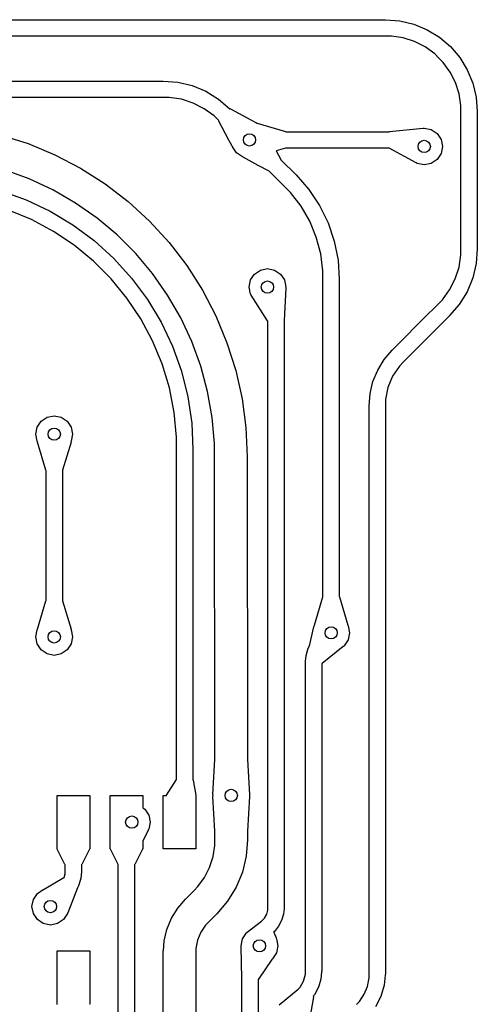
# Model space of a CAD drawing. Extents: x 123.6 to 185.8, y -114.3 to -69.
# Tile 16 of 16: x 180.1 to 185.7, y -96.4 to -84.3. Entities that reach past the tile are written whole.
import ezdxf

# ---------------------------------------------------------------- set-up
doc = ezdxf.new("R2010")
doc.units = 0
doc.layers.add('BLACK', color=7, linetype='CONTINUOUS')

msp = doc.modelspace()

# ---------------------------------------------------------------- linework, layer by layer
at = {"layer": 'BLACK', "linetype": 'CONTINUOUS'}
for p, q in [((159.924037, -84.331742), (184.61862, -84.331742)), ((184.61862, -84.331742), (184.618621, -84.331742)), ((184.618621, -84.331742), (184.618622, -84.331742)), ((184.618622, -84.331742), (184.794494, -84.345587)), ((184.794494, -84.345587), (184.966035, -84.386774)), ((184.966035, -84.386774), (185.129021, -84.454288)), ((184.618618, -84.531742), (159.924037, -84.531742)), ((184.691359, -84.531743), (184.618618, -84.531742)), ((184.835048, -84.554504), (184.691359, -84.531743)), ((185.129021, -84.454288), (185.279439, -84.546469)), ((184.973408, -84.599463), (184.835048, -84.554504)), ((185.103032, -84.665513), (184.973408, -84.599463)), ((185.279439, -84.546469), (185.41352, -84.660988)), ((185.41352, -84.660988), (185.413597, -84.661033)), ((185.413597, -84.661033), (185.528167, -84.795183)), ((185.220727, -84.751027), (185.103032, -84.665513)), ((185.272161, -84.802463), (185.220727, -84.751027)), ((185.272173, -84.802451), (185.272161, -84.802463)), ((185.272173, -84.802452), (185.272173, -84.802451)), ((185.323607, -84.853888), (185.272173, -84.802452)), ((185.409117, -84.971587), (185.323607, -84.853888)), ((185.528167, -84.795183), (185.620342, -84.945604)), ((185.475163, -85.101212), (185.409117, -84.971587)), ((185.620342, -84.945604), (185.687852, -85.108592)), ((179.177575, -85.081742), (181.894478, -85.081742)), ((181.894478, -85.081742), (181.894485, -85.081742)), ((181.894485, -85.081742), (182.075692, -85.096001)), ((182.075692, -85.096001), (182.252447, -85.138434)), ((182.252447, -85.138434), (182.420386, -85.207997)), ((185.520117, -85.239574), (185.475163, -85.101212)), ((185.687852, -85.108592), (185.729034, -85.280134)), ((182.420386, -85.207997), (182.575375, -85.302976)), ((185.542874, -85.383265), (185.520117, -85.239574)), ((181.894478, -85.281742), (179.17868, -85.281742)), ((181.894479, -85.281741), (181.894478, -85.281742)), ((181.89448, -85.281742), (181.894479, -85.281741)), ((181.969908, -85.281741), (181.89448, -85.281742)), ((182.118907, -85.305338), (181.969908, -85.281741)), ((182.26238, -85.351955), (182.118907, -85.305338)), ((182.396794, -85.420442), (182.26238, -85.351955)), ((182.575375, -85.302976), (182.713598, -85.421032)), ((185.542874, -85.456005), (185.542874, -85.383265)), ((185.729034, -85.280134), (185.742829, -85.455445)), ((182.518838, -85.509115), (182.396794, -85.420442)), ((182.713598, -85.421032), (182.713597, -85.421032)), ((182.713597, -85.421032), (182.715196, -85.422631)), ((182.715196, -85.422631), (182.719948, -85.423768)), ((182.719948, -85.423768), (182.971301, -85.55778)), ((185.542885, -85.456005), (185.542874, -85.456005)), ((185.542885, -85.456006), (185.542885, -85.456005)), ((185.542885, -87.132928), (185.542885, -85.456006)), ((185.742829, -85.455445), (185.742885, -85.456006)), ((185.742885, -85.456006), (185.742885, -87.132931)), ((182.572164, -85.562441), (182.518838, -85.509115)), ((182.572174, -85.562453), (182.572164, -85.562441)), ((182.577221, -85.5675), (182.572174, -85.562453)), ((182.577584, -85.571352), (182.577221, -85.5675)), ((182.700792, -85.804256), (182.577584, -85.571352)), ((182.971301, -85.55778), (183.02966, -85.588895)), ((183.02966, -85.588895), (183.032726, -85.592623)), ((183.032726, -85.592623), (183.038989, -85.593869)), ((183.038989, -85.593869), (183.043843, -85.597112)), ((183.043843, -85.597112), (183.049048, -85.596851)), ((183.049048, -85.596851), (183.39451, -85.699259)), ((179.902479, -85.740586), (180.241537, -85.847486)), ((183.39451, -85.699259), (183.397575, -85.701742)), ((183.397575, -85.701742), (184.667006, -85.701742)), ((184.667006, -85.701742), (184.669291, -85.700654)), ((184.669291, -85.700654), (185.080038, -85.658073)), ((185.080038, -85.658073), (185.082502, -85.658807)), ((185.082502, -85.658807), (185.092885, -85.656742)), ((185.092885, -85.656742), (185.178989, -85.673869)), ((185.178989, -85.673869), (185.251984, -85.722643)), ((185.251984, -85.722643), (185.300758, -85.795638)), ((180.241537, -85.847486), (180.569989, -85.98353)), ((182.740052, -85.87847), (182.700792, -85.804256)), ((185.300758, -85.795638), (185.317885, -85.881742)), ((180.569989, -85.98353), (180.885333, -86.147683)), ((182.743834, -85.881927), (182.740052, -85.87847)), ((182.745012, -85.887846), (182.743834, -85.881927)), ((182.793786, -85.960841), (182.745012, -85.887846)), ((182.866781, -86.009615), (182.793786, -85.960841)), ((183.39451, -85.904224), (183.281311, -85.93778)), ((183.281311, -85.93778), (183.337626, -86.041551)), ((183.39868, -85.901742), (183.39451, -85.904224)), ((184.662241, -85.901742), (183.39868, -85.901742)), ((184.66494, -85.905058), (184.662241, -85.901742)), ((184.99542, -86.083481), (184.66494, -85.905058)), ((185.300758, -85.967846), (185.251984, -86.040841)), ((185.317885, -85.881742), (185.300758, -85.967846)), ((182.872941, -86.01084), (182.866781, -86.009615)), ((182.876002, -86.014619), (182.872941, -86.01084)), ((183.058443, -86.113627), (182.876002, -86.014619)), ((183.337626, -86.041551), (183.338037, -86.045472)), ((183.338037, -86.045472), (183.523596, -86.231031)), ((184.996456, -86.083977), (184.99542, -86.083481)), ((184.998354, -86.083984), (184.996456, -86.083977)), ((185.006781, -86.089615), (184.998354, -86.083984)), ((185.092885, -86.106742), (185.006781, -86.089615)), ((185.178989, -86.089615), (185.092885, -86.106742)), ((185.251984, -86.040841), (185.178989, -86.089615)), ((180.255518, -86.278244), (179.953949, -86.168486)), ((180.885333, -86.147683), (181.185171, -86.338695)), ((183.192694, -86.186483), (183.058443, -86.113627)), ((183.197398, -86.187677), (183.192694, -86.186483)), ((183.382173, -86.372452), (183.197398, -86.187677)), ((180.546373, -86.413868), (180.255518, -86.278244)), ((181.185171, -86.338695), (181.46722, -86.555113)), ((183.523596, -86.231031), (183.523621, -86.231062)), ((183.523621, -86.231062), (183.679449, -86.408754)), ((179.912778, -86.424248), (180.218557, -86.53366)), ((180.824302, -86.574325), (180.546373, -86.413868)), ((183.382173, -86.372453), (183.382173, -86.372452)), ((183.456654, -86.446936), (183.382173, -86.372453)), ((183.584899, -86.614073), (183.456654, -86.446936)), ((183.679449, -86.408754), (183.810772, -86.605298)), ((180.218557, -86.53366), (180.51214, -86.672517)), ((181.087187, -86.758394), (180.824302, -86.574325)), ((181.46722, -86.555113), (181.729333, -86.79529)), ((180.283144, -86.776893), (180.000894, -86.659979)), ((180.51214, -86.672517), (180.790698, -86.839481)), ((183.69023, -86.796519), (183.584899, -86.614073)), ((183.810772, -86.605298), (183.915316, -86.817302)), ((180.552575, -86.920908), (180.283144, -86.776893)), ((181.33303, -86.964675), (181.087187, -86.758394)), ((181.729333, -86.79529), (181.729304, -86.795318)), ((181.729304, -86.795318), (181.729307, -86.795321)), ((181.729307, -86.795321), (181.729306, -86.795322)), ((181.729306, -86.795322), (181.969523, -87.057439)), ((183.770846, -86.991153), (183.69023, -86.796519)), ((183.915316, -86.817302), (183.991293, -87.041139)), ((180.806592, -87.09064), (180.552575, -86.920908)), ((180.790698, -86.839481), (181.05155, -87.032945)), ((181.05155, -87.032945), (181.292123, -87.25099)), ((181.446344, -87.077985), (181.33303, -86.964675)), ((181.969523, -87.057439), (182.18602, -87.339464)), ((183.825366, -87.194644), (183.770846, -86.991153)), ((183.991293, -87.041139), (184.037402, -87.272977)), ((181.042749, -87.284452), (180.806592, -87.09064)), ((181.446463, -87.078163), (181.446344, -87.077985)), ((181.559963, -87.191649), (181.446462, -87.078163)), ((181.446462, -87.078163), (181.446463, -87.078163)), ((181.766334, -87.437526), (181.559963, -87.191649)), ((185.542883, -87.208432), (185.542885, -87.132928)), ((185.742885, -87.132934), (185.728606, -87.314299)), ((185.742885, -87.132931), (185.742884, -87.132933)), ((185.742884, -87.132933), (185.742885, -87.132934)), ((181.150761, -87.392465), (181.042749, -87.284452)), ((181.292123, -87.25099), (181.292196, -87.251032)), ((181.292196, -87.251032), (181.292197, -87.251035)), ((181.292197, -87.251035), (181.510293, -87.491668)), ((183.852859, -87.403511), (183.825366, -87.194644)), ((184.037402, -87.272977), (184.052797, -87.507961)), ((185.519256, -87.357581), (185.542883, -87.208432)), ((181.150773, -87.392453), (181.150761, -87.392465)), ((181.258785, -87.500466), (181.150773, -87.392453)), ((182.18602, -87.339464), (182.377154, -87.639259)), ((183.013786, -87.442643), (183.086781, -87.393869)), ((183.086781, -87.393869), (183.172885, -87.376742)), ((183.172885, -87.376742), (183.258989, -87.393869)), ((183.258989, -87.393869), (183.331984, -87.442643)), ((183.852856, -87.508845), (183.852859, -87.403511)), ((185.472588, -87.501198), (185.519256, -87.357581)), ((185.728606, -87.314299), (185.686132, -87.491198)), ((181.452595, -87.736626), (181.258785, -87.500466)), ((181.510293, -87.491668), (181.703753, -87.752522)), ((181.950528, -87.700429), (181.766334, -87.437526)), ((182.947885, -87.601742), (182.965012, -87.515638)), ((182.965012, -87.515638), (183.013786, -87.442643)), ((183.331984, -87.442643), (183.380758, -87.515638)), ((183.380758, -87.515638), (183.397885, -87.601742)), ((183.852885, -87.508845), (183.852856, -87.508845)), ((183.852885, -87.508848), (183.852885, -87.508845)), ((183.852885, -91.387052), (183.852885, -87.508848)), ((184.052797, -87.507961), (184.052885, -87.508848)), ((184.052885, -87.508848), (184.052885, -91.385945)), ((185.404029, -87.635746), (185.472588, -87.501198)), ((185.686132, -87.491198), (185.616507, -87.659274)), ((182.377154, -87.639259), (182.541477, -87.954549)), ((182.965012, -87.687846), (182.947885, -87.601742)), ((183.39731, -87.613938), (183.37861, -88.010706)), ((183.397885, -87.601742), (183.396135, -87.610536)), ((183.396135, -87.610536), (183.397323, -87.613439)), ((183.397323, -87.613439), (183.39731, -87.613938)), ((185.315265, -87.757913), (185.404029, -87.635746)), ((185.616507, -87.659274), (185.521448, -87.814389)), ((181.622323, -87.990645), (181.452595, -87.736626)), ((181.703753, -87.752522), (181.870714, -88.031083)), ((182.111145, -87.978363), (181.950528, -87.700429)), ((182.972356, -87.698837), (182.965012, -87.687846)), ((182.972484, -87.699559), (182.972356, -87.698837)), ((183.174635, -88.016447), (182.972484, -87.699559)), ((185.261875, -87.811301), (185.315265, -87.757913)), ((185.126031, -87.947173), (185.216602, -87.856602)), ((185.216602, -87.856602), (185.216607, -87.856597)), ((185.216607, -87.856597), (185.261889, -87.811317)), ((185.26189, -87.811316), (185.261875, -87.811301)), ((185.261889, -87.811317), (185.26189, -87.811316)), ((185.521448, -87.814389), (185.404016, -87.951877)), ((181.766336, -88.260078), (181.622323, -87.990645)), ((181.870714, -88.031083), (182.009568, -88.324667)), ((182.246968, -88.269218), (182.111145, -87.978363)), ((182.541477, -87.954549), (182.677739, -88.282941)), ((183.176226, -88.018428), (183.174635, -88.016447)), ((183.178085, -88.019198), (183.176226, -88.018428)), ((183.178085, -95.194462), (183.178085, -88.019198)), ((183.37861, -88.010706), (183.378085, -88.011821)), ((183.378085, -88.011821), (183.378085, -95.194462)), ((184.731889, -88.341317), (185.12603, -87.947174)), ((185.12603, -87.947174), (185.126031, -87.947173)), ((185.358023, -87.998024), (185.267456, -88.088589)), ((185.403309, -87.95274), (185.358023, -87.998024)), ((185.404016, -87.951877), (185.403309, -87.95274)), ((185.267452, -88.088595), (184.87331, -88.482738)), ((185.267456, -88.088589), (185.267452, -88.088595)), ((181.883247, -88.542328), (181.766336, -88.260078)), ((182.356967, -88.57079), (182.246968, -88.269218)), ((182.009568, -88.324667), (182.118977, -88.630447)), ((182.677739, -88.282941), (182.78491, -88.621945)), ((184.601575, -88.488359), (184.699485, -88.373717)), ((184.699485, -88.373717), (184.699486, -88.373718)), ((184.699486, -88.373718), (184.699488, -88.373717)), ((184.699488, -88.373717), (184.731889, -88.341317)), ((184.522804, -88.616906), (184.601575, -88.488359)), ((184.840887, -88.515157), (184.787927, -88.56812)), ((184.84091, -88.515139), (184.840887, -88.515157)), ((184.87331, -88.482738), (184.84091, -88.515139)), ((181.97193, -88.834679), (181.883247, -88.542328)), ((182.118977, -88.630447), (182.197888, -88.945479)), ((182.440306, -88.880789), (182.356967, -88.57079)), ((182.78491, -88.621945), (182.862174, -88.968989)), ((184.465111, -88.756192), (184.522804, -88.616906)), ((184.787927, -88.56812), (184.704672, -88.692725)), ((184.429915, -88.902788), (184.465111, -88.756192)), ((184.704672, -88.692725), (184.647323, -88.831178)), ((182.031531, -89.134315), (181.97193, -88.834679)), ((184.647323, -88.831178), (184.618086, -88.978158)), ((182.197888, -88.945479), (182.24554, -89.266729)), ((182.496353, -89.196865), (182.440306, -88.880789)), ((182.862174, -88.968989), (182.908946, -89.32144)), ((184.418085, -89.053084), (184.429915, -88.902788)), ((184.618086, -88.978158), (184.618085, -89.053084)), ((184.418085, -89.053086), (184.418085, -89.053084)), ((184.418085, -89.193178), (184.418085, -89.053086)), ((184.618085, -89.053084), (184.618085, -89.053086)), ((184.618085, -89.053086), (184.618085, -89.193178)), ((180.403786, -89.242643), (180.476781, -89.193869)), ((180.476781, -89.193869), (180.562885, -89.176742)), ((180.562885, -89.176742), (180.648989, -89.193869)), ((180.648989, -89.193869), (180.721984, -89.242643)), ((182.061475, -89.438349), (182.031531, -89.134315)), ((182.524684, -89.516619), (182.496353, -89.196865)), ((184.418085, -89.473363), (184.418085, -89.193178)), ((184.618085, -89.193178), (184.618085, -89.473363)), ((180.337885, -89.401742), (180.355012, -89.315638)), ((180.355012, -89.315638), (180.403786, -89.242643)), ((180.721984, -89.242643), (180.770758, -89.315638)), ((180.770758, -89.315638), (180.787885, -89.401742)), ((182.24554, -89.266729), (182.261465, -89.590899)), ((182.908946, -89.32144), (182.924872, -89.676624)), ((180.355012, -89.487846), (180.337885, -89.401742)), ((180.787885, -89.401742), (180.770758, -89.487846)), ((182.061475, -89.591102), (182.061475, -89.438349)), ((184.418085, -89.969999), (184.418085, -89.473363)), ((184.618085, -89.473363), (184.618085, -89.969999)), ((180.358501, -89.493068), (180.355012, -89.487846)), ((180.357994, -89.497906), (180.358501, -89.493068)), ((180.460402, -89.843367), (180.357994, -89.497906)), ((180.767775, -89.497906), (180.665368, -89.843367)), ((180.770758, -89.487846), (180.767513, -89.492701)), ((180.767513, -89.492701), (180.767775, -89.497906)), ((182.061485, -89.591102), (182.061475, -89.591102)), ((182.061485, -93.624765), (182.061485, -89.591102)), ((182.261465, -89.590899), (182.261485, -89.591102)), ((182.261485, -89.591102), (182.261485, -93.628143)), ((182.524871, -89.67711), (182.524684, -89.516619)), ((182.524871, -89.677121), (182.524871, -89.67711)), ((182.529455, -93.380076), (182.524871, -89.677121)), ((182.924872, -89.676624), (182.924871, -89.676624)), ((182.924871, -89.676624), (182.924871, -89.676625)), ((182.924871, -89.676625), (182.929454, -93.379486)), ((180.462885, -89.847538), (180.460402, -89.843367)), ((180.462885, -91.437052), (180.462885, -89.847538)), ((180.665368, -89.843367), (180.662885, -89.846431)), ((180.662885, -89.846431), (180.662885, -91.435945)), ((184.418085, -91.243456), (184.418085, -89.969999)), ((184.618085, -89.969999), (184.618085, -91.243456)), ((184.418085, -96.00011), (184.418085, -91.243456)), ((184.618085, -91.243456), (184.618085, -96.000112)), ((183.747994, -91.735577), (183.850402, -91.390117)), ((183.850402, -91.390117), (183.852885, -91.387052)), ((184.052885, -91.385945), (184.055368, -91.390117)), ((184.055368, -91.390117), (184.157775, -91.735577)), ((180.357994, -91.785577), (180.460402, -91.440117)), ((180.460402, -91.440117), (180.462885, -91.437052)), ((180.662885, -91.435945), (180.665368, -91.440117)), ((180.665368, -91.440117), (180.767775, -91.785577)), ((183.688649, -91.990841), (183.741926, -91.759062)), ((183.741926, -91.759062), (183.742503, -91.758251)), ((183.742503, -91.758251), (183.745012, -91.745638)), ((183.745012, -91.745638), (183.748255, -91.740783)), ((183.748255, -91.740783), (183.747994, -91.735577)), ((184.157775, -91.735577), (184.157267, -91.740413)), ((184.157267, -91.740413), (184.160758, -91.745638)), ((184.160758, -91.745638), (184.177885, -91.831742)), ((180.337885, -91.881742), (180.355012, -91.795638)), ((180.355012, -91.967846), (180.337885, -91.881742)), ((180.355012, -91.795638), (180.358255, -91.790783)), ((180.358255, -91.790783), (180.357994, -91.785577)), ((180.767775, -91.785577), (180.767267, -91.790413)), ((180.767267, -91.790413), (180.770758, -91.795638)), ((180.770758, -91.795638), (180.787885, -91.881742)), ((180.787885, -91.881742), (180.770758, -91.967846)), ((184.177885, -91.831742), (184.160758, -91.917846)), ((180.403786, -92.040841), (180.355012, -91.967846)), ((180.770758, -91.967846), (180.721984, -92.040841)), ((183.673595, -92.019836), (183.688316, -91.992286)), ((183.688316, -91.992286), (183.688649, -91.990841)), ((184.101843, -91.998984), (183.841295, -92.208238)), ((184.102764, -91.998161), (184.101843, -91.998984)), ((184.103436, -91.996552), (184.102764, -91.998161)), ((184.111984, -91.990841), (184.103436, -91.996552)), ((184.160758, -91.917846), (184.111984, -91.990841)), ((180.476781, -92.089615), (180.403786, -92.040841)), ((180.562885, -92.106742), (180.476781, -92.089615)), ((180.648989, -92.089615), (180.562885, -92.106742)), ((180.721984, -92.040841), (180.648989, -92.089615)), ((183.640006, -92.178919), (183.647045, -92.107387)), ((183.647045, -92.107387), (183.673595, -92.019836)), ((183.638085, -92.198428), (183.640006, -92.178919)), ((183.638085, -95.964965), (183.638085, -92.198428)), ((183.841295, -92.208238), (183.838085, -92.209367)), ((183.838085, -92.209367), (183.838085, -95.964965)), ((182.505666, -93.80774), (182.528843, -93.381353)), ((182.528843, -93.381353), (182.529455, -93.380076)), ((182.929454, -93.379486), (182.93007, -93.380858)), ((182.93007, -93.380858), (182.954301, -93.807691)), ((181.938831, -93.816199), (182.058042, -93.627199)), ((182.058042, -93.627199), (182.061485, -93.624765)), ((182.261485, -93.628143), (182.263187, -93.631414)), ((182.263187, -93.631414), (182.295916, -93.817375)), ((181.937647, -93.818688), (181.938831, -93.816199)), ((182.505, -93.82), (182.506778, -93.81106)), ((182.50565, -93.808302), (182.505666, -93.80774)), ((182.506778, -93.81106), (182.50565, -93.808302)), ((182.954301, -93.807691), (182.953186, -93.810882)), ((182.953186, -93.810882), (182.955, -93.82)), ((180.596685, -94.471742), (180.596685, -93.821742)), ((180.596685, -93.821742), (180.996685, -93.821742)), ((180.996685, -93.821742), (180.996685, -94.471742)), ((181.246685, -94.471742), (181.246685, -93.821742)), ((181.246685, -93.821742), (181.646685, -93.821742)), ((181.646685, -93.821742), (181.646685, -93.971674)), ((181.896685, -94.471742), (181.896685, -93.821742)), ((181.896685, -93.821742), (181.937851, -93.821742)), ((181.937851, -93.821742), (181.937647, -93.818688)), ((182.295916, -93.817375), (182.295085, -93.821742)), ((182.295085, -93.821742), (182.296685, -93.821742)), ((182.296685, -93.821742), (182.296685, -94.471742)), ((182.506807, -93.829086), (182.505, -93.82)), ((182.505683, -93.832294), (182.506807, -93.829086)), ((182.529386, -94.258949), (182.505683, -93.832294)), ((182.954316, -93.832294), (182.930614, -94.258949)), ((182.955, -93.82), (182.953216, -93.828965)), ((182.953216, -93.828965), (182.954334, -93.831697)), ((182.954334, -93.831697), (182.954316, -93.832294)), ((181.646685, -93.971674), (181.670584, -93.987643)), ((181.670584, -93.987643), (181.719358, -94.060638)), ((181.719358, -94.060638), (181.736485, -94.146742)), ((181.736485, -94.146742), (181.719358, -94.232846)), ((181.713871, -94.243998), (181.646685, -94.380573)), ((181.714164, -94.243355), (181.713871, -94.243998)), ((181.714175, -94.240602), (181.714164, -94.243355)), ((181.719358, -94.232846), (181.714175, -94.240602)), ((182.53, -94.260322), (182.529386, -94.258949)), ((182.53, -94.362004), (182.53, -94.260322)), ((182.930614, -94.258949), (182.93, -94.260226)), ((182.93, -94.260226), (182.93, -94.362004)), ((181.646685, -94.380573), (181.646685, -94.471742)), ((182.53, -94.43135), (182.53, -94.362004)), ((182.93, -94.362006), (182.914226, -94.56242)), ((182.93, -94.362004), (182.93, -94.362006)), ((180.599177, -94.471742), (180.596685, -94.471742)), ((180.599589, -94.477551), (180.599177, -94.471742)), ((180.693451, -94.665274), (180.599589, -94.477551)), ((180.993779, -94.477553), (180.899919, -94.665274)), ((180.994692, -94.475047), (180.993779, -94.477553)), ((180.996685, -94.471742), (180.994167, -94.471742)), ((180.994167, -94.471742), (180.994692, -94.475047)), ((181.249177, -94.471742), (181.246685, -94.471742)), ((181.249589, -94.477551), (181.249177, -94.471742)), ((181.343451, -94.665274), (181.249589, -94.477551)), ((181.643779, -94.477553), (181.549919, -94.665274)), ((181.644692, -94.475047), (181.643779, -94.477553)), ((181.646685, -94.471742), (181.644167, -94.471742)), ((181.644167, -94.471742), (181.644692, -94.475047)), ((182.296685, -94.471742), (181.896685, -94.471742)), ((182.508302, -94.568335), (182.53, -94.43135)), ((182.465442, -94.700238), (182.508302, -94.568335)), ((182.914226, -94.56242), (182.867293, -94.757898)), ((180.685023, -94.82356), (180.696689, -94.780003)), ((180.695643, -94.668315), (180.693451, -94.665274)), ((180.696685, -94.668746), (180.695643, -94.668315)), ((180.696685, -94.744157), (180.696685, -94.668746)), ((180.696685, -94.744165), (180.696685, -94.744157)), ((180.696685, -94.744169), (180.696685, -94.744165)), ((180.696689, -94.780003), (180.696685, -94.744169)), ((180.896211, -94.748967), (180.887623, -94.836266)), ((180.896685, -94.744157), (180.896211, -94.748967)), ((180.899919, -94.665274), (180.896685, -94.668079)), ((180.896685, -94.668079), (180.896685, -94.744157)), ((181.345643, -94.668315), (181.343451, -94.665274)), ((181.346685, -94.668746), (181.345643, -94.668315)), ((181.346685, -98.007355), (181.346685, -94.668746)), ((181.549919, -94.665274), (181.546685, -94.668079)), ((181.546685, -94.668079), (181.546685, -98.007355)), ((182.402475, -94.823813), (182.465442, -94.700238)), ((182.867293, -94.757898), (182.790358, -94.943628)), ((180.437639, -94.966982), (180.68023, -94.824231)), ((180.68023, -94.824231), (180.685023, -94.82356)), ((180.871976, -94.887866), (180.860763, -94.924848)), ((180.872835, -94.885689), (180.871976, -94.887866)), ((180.873252, -94.884425), (180.872835, -94.885689)), ((180.887623, -94.836266), (180.873181, -94.883891)), ((180.873181, -94.883891), (180.873252, -94.884425)), ((182.320951, -94.936015), (182.402475, -94.823813)), ((180.307127, -95.093896), (180.355901, -95.020901)), ((180.355901, -95.020901), (180.428896, -94.972127)), ((180.428896, -94.972127), (180.434046, -94.971102)), ((180.434046, -94.971102), (180.437639, -94.966982)), ((180.847935, -94.948853), (180.727219, -95.255079)), ((180.860763, -94.924848), (180.847935, -94.948853)), ((182.168668, -95.088316), (182.271921, -94.985062)), ((182.271915, -94.985049), (182.320951, -94.936015)), ((182.271924, -94.985058), (182.271915, -94.985049)), ((182.271921, -94.985062), (182.271924, -94.985058)), ((182.790358, -94.943628), (182.685314, -95.115035)), ((180.29, -95.18), (180.307127, -95.093896)), ((182.074008, -95.19911), (182.168639, -95.088301)), ((182.168639, -95.088301), (182.168661, -95.088322)), ((182.168661, -95.088322), (182.168665, -95.088318)), ((182.168665, -95.088318), (182.168668, -95.088316)), ((182.685314, -95.115035), (182.555233, -95.267333)), ((180.307127, -95.266104), (180.29, -95.18)), ((180.724507, -95.257885), (180.722873, -95.266104)), ((180.727219, -95.255079), (180.724507, -95.257885)), ((181.997876, -95.32336), (182.074008, -95.19911)), ((183.163968, -95.274488), (183.178089, -95.221765)), ((183.178085, -95.19447), (183.178085, -95.194462)), ((183.178085, -95.194474), (183.178085, -95.19447)), ((183.178089, -95.221765), (183.178085, -95.194474)), ((183.376805, -95.207458), (183.370268, -95.27391)), ((183.378085, -95.194462), (183.376805, -95.207458)), ((180.355901, -95.339099), (180.307127, -95.266104)), ((180.428896, -95.387873), (180.355901, -95.339099)), ((180.674099, -95.339099), (180.601104, -95.387873)), ((180.722873, -95.266104), (180.674099, -95.339099)), ((181.942119, -95.457989), (181.997876, -95.32336)), ((182.45127, -95.371354), (182.414682, -95.407947)), ((182.45151, -95.371158), (182.45127, -95.371354)), ((182.451516, -95.371151), (182.45151, -95.371158)), ((182.451517, -95.371152), (182.451516, -95.371151)), ((182.451519, -95.371148), (182.451517, -95.371152)), ((182.554764, -95.267905), (182.451519, -95.371148)), ((182.555233, -95.267333), (182.554764, -95.267905)), ((182.926252, -95.492798), (183.099218, -95.357416)), ((183.099218, -95.357416), (183.101672, -95.356732)), ((183.101672, -95.356732), (183.107369, -95.351036)), ((183.107369, -95.351036), (183.107374, -95.351031)), ((183.107374, -95.351031), (183.117374, -95.341031)), ((183.117374, -95.341031), (183.117596, -95.340848)), ((183.117596, -95.340848), (183.136683, -95.321759)), ((183.136683, -95.321759), (183.163968, -95.274488)), ((183.3471, -95.350319), (183.309469, -95.42074)), ((183.370268, -95.27391), (183.3471, -95.350319)), ((180.515, -95.405), (180.428896, -95.387873)), ((180.601104, -95.387873), (180.515, -95.405)), ((181.90811, -95.599683), (181.942119, -95.457989)), ((182.356835, -95.494531), (182.316991, -95.590736)), ((182.414682, -95.407947), (182.356835, -95.494531)), ((182.867127, -95.573896), (182.915901, -95.500901)), ((182.915901, -95.500901), (182.924669, -95.495042)), ((182.924669, -95.495042), (182.925234, -95.493696)), ((182.925234, -95.493696), (182.926252, -95.492798)), ((183.24879, -95.492457), (183.248473, -95.492774)), ((183.248473, -95.492774), (183.249684, -95.494578)), ((183.248796, -95.492453), (183.24879, -95.492457)), ((183.258796, -95.482453), (183.248796, -95.492453)), ((183.249684, -95.494578), (183.278348, -95.563082)), ((183.2588, -95.482447), (183.258796, -95.482453)), ((183.258803, -95.482446), (183.2588, -95.482447)), ((183.258822, -95.482465), (183.258803, -95.482446)), ((183.309469, -95.42074), (183.258822, -95.482465)), ((181.898511, -95.721742), (181.90811, -95.599683)), ((182.316991, -95.590736), (182.296682, -95.692866)), ((182.85, -95.66), (182.867127, -95.573896)), ((183.278348, -95.563082), (183.278362, -95.567145)), ((183.278362, -95.567145), (183.282873, -95.573896)), ((183.282873, -95.573896), (183.3, -95.66)), ((180.596685, -96.371742), (180.596685, -95.721742)), ((180.596685, -95.721742), (180.996685, -95.721742)), ((180.996685, -95.721742), (180.996685, -96.371742)), ((181.896685, -96.371742), (181.896685, -95.721742)), ((181.896685, -95.721742), (181.898511, -95.721742)), ((182.296682, -95.692866), (182.296684, -95.721742)), ((182.296684, -95.721742), (182.296685, -95.721742)), ((182.296685, -95.721742), (182.296685, -96.046742)), ((182.851644, -95.668266), (182.85, -95.66)), ((182.850232, -95.671873), (182.851644, -95.668266)), ((182.85786, -96.060815), (182.850232, -95.671873)), ((183.3, -95.66), (183.282873, -95.746104)), ((183.228532, -95.827106), (183.061576, -96.067264)), ((183.230243, -95.821675), (183.228532, -95.827106)), ((183.234099, -95.819099), (183.230243, -95.821675)), ((183.282873, -95.746104), (183.234099, -95.819099)), ((183.638085, -95.96497), (183.638085, -95.964965)), ((183.638085, -95.964973), (183.638085, -95.96497)), ((183.638089, -96.007996), (183.638085, -95.964973)), ((183.836708, -95.978945), (183.827971, -96.06773)), ((183.838085, -95.964965), (183.836708, -95.978945)), ((182.296685, -96.046742), (182.296685, -96.650342)), ((182.858085, -96.061343), (182.85786, -96.060815)), ((182.858085, -99.169227), (182.858085, -96.061343)), ((183.061576, -96.067264), (183.058085, -96.069504)), ((183.058085, -96.069504), (183.058085, -99.169789)), ((183.572808, -96.165632), (183.615825, -96.091111)), ((183.615825, -96.091111), (183.638089, -96.007996)), ((183.827971, -96.06773), (183.798001, -96.166555)), ((184.397651, -96.155176), (184.418084, -96.05247)), ((184.418084, -96.05247), (184.418085, -96.00011)), ((184.616162, -96.019623), (184.604023, -96.142847)), ((184.616164, -96.019621), (184.616162, -96.019623)), ((184.618085, -96.000112), (184.616164, -96.019621)), ((183.315752, -96.382748), (183.547348, -96.191093)), ((183.547348, -96.191093), (183.572808, -96.165632)), ((183.798001, -96.166555), (183.749327, -96.257634)), ((184.357573, -96.251922), (184.397651, -96.155176)), ((184.604023, -96.142847), (184.562385, -96.280093)), ((183.737029, -96.284342), (183.691703, -96.540377)), ((183.749327, -96.257634), (183.734277, -96.275974)), ((183.734277, -96.275974), (183.736809, -96.279273)), ((183.736809, -96.279273), (183.737029, -96.284342)), ((184.262363, -96.376011), (184.299389, -96.33899)), ((184.299389, -96.33899), (184.357573, -96.251922)), ((184.562385, -96.280093), (184.494769, -96.406579)), ((180.599177, -96.371742), (180.596685, -96.371742)), ((180.599589, -96.377551), (180.599177, -96.371742)), ((180.996685, -96.371742), (180.994167, -96.371742)), ((180.994167, -96.371742), (180.994692, -96.375047)), ((181.896685, -96.650342), (181.896685, -96.371742))]:
    msp.add_line(p, q, dxfattribs=at)
at = {"layer": 'BLACK'}
for centre in [(182.952885, -85.801742), (185.092885, -85.881742), (183.172885, -87.601742), (180.562885, -89.401742), (183.952885, -91.831742), (180.562885, -91.881742), (182.73, -93.82), (181.511485, -94.146742), (180.515, -95.18), (183.075, -95.66)]:
    msp.add_circle(centre, 0.075, dxfattribs=at)

doc.saveas('drawing.dxf')
